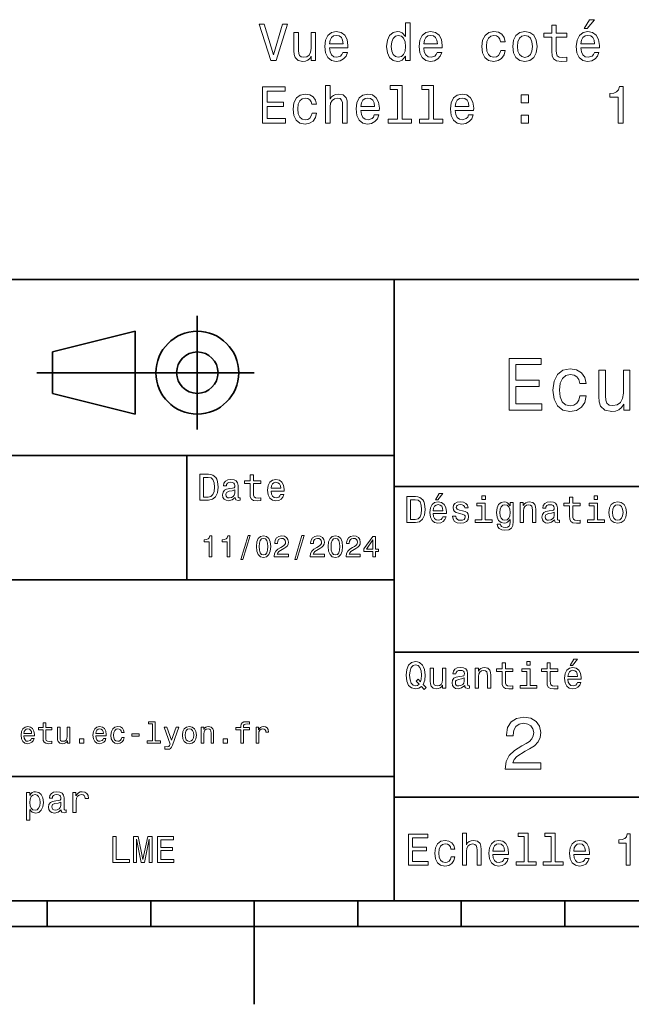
# Model space of a CAD drawing. Extents: x 0 to 297, y 0 to 210.
# Tile 5 of 8: x 126 to 185, y 0 to 95. Entities that reach past the tile are written whole.
import ezdxf

# ---------------------------------------------------------------- set-up
doc = ezdxf.new("R2010")
doc.units = 0

msp = doc.modelspace()

# ---------------------------------------------------------------- linework, layer by layer
at = {"color": 7, "lineweight": 35}
for p, q in [((97, 70), (287, 70)), ((162, 10), (162, 70)), ((127.5, 61), (148.5, 61)), ((97, 53), (162, 53)), ((162, 50), (287, 50)), ((97, 41), (162, 41)), ((162, 34), (287, 34)), ((97, 22), (162, 22)), ((162, 20), (287, 20)), ((10, 10), (287, 10)), ((97, 10), (287, 10)), ((98.5, 7.5), (198.5, 7.5))]:
    msp.add_line(p, q, dxfattribs=at)
at = {"color": 7, "lineweight": 35, "ltscale": 0.275}
msp.add_line((143, 55.5), (143, 66.5), dxfattribs=at)
at = {"color": 7, "lineweight": 35, "ltscale": 0.206155}
for p, q in [((129, 63), (137, 65)), ((137, 57), (129, 59))]:
    msp.add_line(p, q, dxfattribs=at)
at = {"color": 7, "lineweight": 35, "ltscale": 0.2}
msp.add_line((137, 65), (137, 57), dxfattribs=at)
at = {"color": 7, "lineweight": 35, "ltscale": 0.1}
msp.add_line((129, 59), (129, 63), dxfattribs=at)
at = {"color": 7, "lineweight": 35, "ltscale": 0.3}
msp.add_line((142, 41), (142, 53), dxfattribs=at)
at = {"color": 7, "lineweight": 35, "ltscale": 0.0625}
for p, q in [((128.5, 10), (128.5, 7.5)), ((138.5, 10), (138.5, 7.5)), ((158.5, 10), (158.5, 7.5)), ((168.5, 10), (168.5, 7.5)), ((178.5, 10), (178.5, 7.5))]:
    msp.add_line(p, q, dxfattribs=at)
at = {"color": 7, "lineweight": 35, "ltscale": 0.25}
msp.add_line((148.5, 10), (148.5, 0), dxfattribs=at)
at = {"color": 7, "lineweight": 13}
for points in [[(180.364609, 94.233719), (180.662155, 94.233719), (181.363159, 95.091064), (180.868927, 95.091064)], [(151.229889, 94.662392), (150.352356, 91.681847), (149.449631, 94.662392), (148.97052, 94.662392), (150.100204, 91.157349), (150.604523, 91.157349), (151.708984, 94.662392)], [(163.116776, 91.575935), (163.116776, 91.157349), (163.560577, 91.157349), (163.560577, 94.778389), (163.121811, 94.778389), (163.121811, 93.452019), (162.78392, 93.835304), (162.577148, 93.926079), (162.340118, 93.96138), (161.911438, 93.860519), (161.578583, 93.578094), (161.361725, 93.124207), (161.286087, 92.513977), (161.361725, 91.903748), (161.578583, 91.444809), (161.911438, 91.157349), (162.340118, 91.061531), (162.577148, 91.096832), (162.788956, 91.187607)], [(177.227722, 93.396545), (177.227722, 92.039917), (177.25798, 91.601151), (177.3992, 91.298561), (177.68161, 91.122047), (178.160721, 91.061531), (178.685211, 91.086746), (178.685211, 91.470032), (178.301926, 91.439766), (177.953949, 91.480118), (177.767349, 91.606194), (177.686661, 91.818008), (177.671524, 92.115562), (177.671524, 93.396545), (178.685211, 93.396545), (178.685211, 93.77478), (177.671524, 93.77478), (177.671524, 94.566574), (177.227722, 94.566574), (177.227722, 93.77478), (176.461151, 93.77478), (176.461151, 93.396545)], [(154.432327, 93.865562), (153.988525, 93.865562), (153.988525, 92.302162), (153.938095, 91.939049), (153.79184, 91.676804), (153.564896, 91.515419), (153.267349, 91.464989), (153.030319, 91.505333), (152.879013, 91.626366), (152.793289, 91.833138), (152.773117, 92.125648), (152.773117, 93.865562), (152.329315, 93.865562), (152.329315, 92.085304), (152.344437, 91.727234), (152.440262, 91.42968), (152.732773, 91.157349), (153.201782, 91.061531), (153.453949, 91.096832), (153.670807, 91.187607), (153.857407, 91.343948), (154.008698, 91.570892), (154.008698, 91.157349), (154.432327, 91.157349)], [(155.768784, 92.382851), (157.544006, 92.382851), (157.549042, 92.589622), (157.468353, 93.169594), (157.24646, 93.603317), (156.893433, 93.865562), (156.424408, 93.96138), (155.965469, 93.860519), (155.612442, 93.578094), (155.385498, 93.119164), (155.30481, 92.513977), (155.380463, 91.893661), (155.607407, 91.439766), (155.955383, 91.157349), (156.409271, 91.061531), (156.802643, 91.12709), (157.125412, 91.298561), (157.362442, 91.570892), (157.498611, 91.934006), (157.05986, 91.934006), (156.96907, 91.732277), (156.837952, 91.580978), (156.464752, 91.459946), (156.177292, 91.515419), (155.960434, 91.691933), (155.819214, 91.979393), (155.768784, 92.367722)], [(155.768784, 92.75605), (155.824265, 93.104034), (155.960434, 93.361237), (156.167206, 93.517578), (156.439545, 93.573051), (156.706833, 93.517578), (156.913605, 93.361237), (157.039688, 93.104034), (157.085068, 92.75605)], [(162.415756, 93.562965), (162.708267, 93.492363), (162.930176, 93.295677), (163.061295, 92.967865), (163.111725, 92.513977), (163.061295, 92.055046), (162.930176, 91.727234), (162.708267, 91.525505), (162.415756, 91.459946), (162.138382, 91.525505), (161.926575, 91.727234), (161.785355, 92.060089), (161.739975, 92.513977), (161.785355, 92.962822), (161.926575, 93.290634), (162.138382, 93.492363)], [(164.876862, 92.382851), (166.652069, 92.382851), (166.65712, 92.589622), (166.576431, 93.169594), (166.354523, 93.603317), (166.001495, 93.865562), (165.532471, 93.96138), (165.073547, 93.860519), (164.72052, 93.578094), (164.493576, 93.119164), (164.412888, 92.513977), (164.488525, 91.893661), (164.715469, 91.439766), (165.063461, 91.157349), (165.517349, 91.061531), (165.910721, 91.12709), (166.23349, 91.298561), (166.47052, 91.570892), (166.606689, 91.934006), (166.167923, 91.934006), (166.077148, 91.732277), (165.946014, 91.580978), (165.57283, 91.459946), (165.285355, 91.515419), (165.068497, 91.691933), (164.927292, 91.979393), (164.876862, 92.367722)], [(164.876862, 92.75605), (164.932327, 93.104034), (165.068497, 93.361237), (165.275269, 93.517578), (165.547607, 93.573051), (165.814896, 93.517578), (166.021667, 93.361237), (166.147751, 93.104034), (166.193146, 92.75605)], [(172.285355, 92.967865), (172.724121, 92.967865), (172.633347, 93.371323), (172.416489, 93.689049), (172.078583, 93.885735), (171.639832, 93.96138), (171.15567, 93.860519), (170.787521, 93.578094), (170.555542, 93.119164), (170.474838, 92.503891), (170.550491, 91.893661), (170.777435, 91.439766), (171.135498, 91.157349), (171.624695, 91.061531), (172.058411, 91.137177), (172.396317, 91.348991), (172.628296, 91.681847), (172.729156, 92.125648), (172.305542, 92.125648), (172.229889, 91.843231), (172.088669, 91.631409), (171.886948, 91.50029), (171.639832, 91.459946), (171.332184, 91.525505), (171.110291, 91.727234), (170.974121, 92.055046), (170.928726, 92.51902), (170.974121, 92.972908), (171.115326, 93.30072), (171.342285, 93.502449), (171.639832, 93.573051), (171.902069, 93.527664), (172.098755, 93.411674), (172.229889, 93.220032)], [(173.465469, 92.508934), (173.546173, 91.893661), (173.778152, 91.439766), (174.146317, 91.157349), (174.640549, 91.061531), (175.129745, 91.157349), (175.497894, 91.434723), (175.729889, 91.888618), (175.815613, 92.508934), (175.729889, 93.124207), (175.497894, 93.583138), (175.129745, 93.860519), (174.640549, 93.96138), (174.146317, 93.860519), (173.778152, 93.578094), (173.546173, 93.124207)], [(173.919373, 92.513977), (173.964752, 92.967865), (174.105957, 93.295677), (174.332916, 93.497406), (174.640549, 93.568008), (174.943146, 93.497406), (175.17009, 93.30072), (175.311295, 92.967865), (175.361725, 92.513977), (175.311295, 92.055046), (175.17009, 91.722191), (174.943146, 91.520462), (174.640549, 91.454903), (174.332916, 91.520462), (174.105957, 91.722191), (173.964752, 92.055046)], [(180.056976, 92.382851), (181.832184, 92.382851), (181.837234, 92.589622), (181.756531, 93.169594), (181.534637, 93.603317), (181.18161, 93.865562), (180.712585, 93.96138), (180.253662, 93.860519), (179.900635, 93.578094), (179.673691, 93.119164), (179.592987, 92.513977), (179.66864, 91.893661), (179.895584, 91.439766), (180.243576, 91.157349), (180.697464, 91.061531), (181.090836, 91.12709), (181.413605, 91.298561), (181.650635, 91.570892), (181.786804, 91.934006), (181.348038, 91.934006), (181.257263, 91.732277), (181.126129, 91.580978), (180.75293, 91.459946), (180.465469, 91.515419), (180.248611, 91.691933), (180.107407, 91.979393), (180.056976, 92.367722)], [(180.056976, 92.75605), (180.112442, 93.104034), (180.248611, 93.361237), (180.455383, 93.517578), (180.727722, 93.573051), (180.99501, 93.517578), (181.201782, 93.361237), (181.327866, 93.104034), (181.37326, 92.75605)], [(149.293289, 85.110519), (151.512299, 85.110519), (151.512299, 85.534149), (149.757263, 85.534149), (149.757263, 86.719307), (151.320663, 86.719307), (151.320663, 87.137894), (149.757263, 87.137894), (149.757263, 88.18689), (151.471954, 88.18689), (151.471954, 88.610519), (149.293289, 88.610519)], [(155.380463, 85.110519), (155.824265, 85.110519), (155.824265, 86.67392), (155.869659, 87.03199), (156.0159, 87.294235), (156.242859, 87.45562), (156.545441, 87.516136), (156.787521, 87.465706), (156.938812, 87.329536), (157.014465, 87.102592), (157.039688, 86.800003), (157.039688, 85.110519), (157.48349, 85.110519), (157.48349, 86.890778), (157.463318, 87.248848), (157.372528, 87.546402), (157.074982, 87.818733), (156.611008, 87.914551), (156.358841, 87.87925), (156.141983, 87.783432), (155.960434, 87.632133), (155.824265, 87.425362), (155.824265, 88.73156), (155.380463, 88.73156)], [(162.335068, 88.35836), (162.335068, 85.483719), (161.422241, 85.483719), (161.422241, 85.110519), (163.686661, 85.110519), (163.686661, 85.483719), (162.77887, 85.483719), (162.77887, 88.73156), (161.639099, 88.73156), (161.639099, 88.35836)], [(165.371094, 88.35836), (165.371094, 85.483719), (164.458267, 85.483719), (164.458267, 85.110519), (166.722687, 85.110519), (166.722687, 85.483719), (165.814896, 85.483719), (165.814896, 88.73156), (164.675125, 88.73156), (164.675125, 88.35836)], [(183.657837, 85.110519), (184.11676, 85.110519), (184.11676, 88.635735), (183.773834, 88.635735), (183.683044, 88.328102), (183.501495, 88.121323), (183.224121, 88.00029), (182.840836, 87.959946), (182.840836, 87.601875), (183.657837, 87.601875)], [(154.069214, 86.921036), (154.50798, 86.921036), (154.417206, 87.324493), (154.200348, 87.64222), (153.862442, 87.838905), (153.423691, 87.914551), (152.939545, 87.81369), (152.571381, 87.531265), (152.339401, 87.072334), (152.258698, 86.457062), (152.334351, 85.846832), (152.561295, 85.392937), (152.919373, 85.110519), (153.408554, 85.014702), (153.84227, 85.090347), (154.180176, 85.302162), (154.412155, 85.635017), (154.513031, 86.078819), (154.089401, 86.078819), (154.013748, 85.796402), (153.872528, 85.584579), (153.670807, 85.453461), (153.423691, 85.413116), (153.116058, 85.478676), (152.89415, 85.680405), (152.75798, 86.008217), (152.712585, 86.472191), (152.75798, 86.926079), (152.899185, 87.253891), (153.126144, 87.45562), (153.423691, 87.526222), (153.685928, 87.480835), (153.882629, 87.364845), (154.013748, 87.173203)], [(158.80481, 86.336021), (160.580032, 86.336021), (160.585068, 86.542793), (160.504379, 87.122765), (160.282471, 87.556488), (159.929459, 87.818733), (159.460434, 87.914551), (159.001495, 87.81369), (158.648468, 87.531265), (158.421524, 87.072334), (158.340836, 86.467148), (158.416489, 85.846832), (158.643433, 85.392937), (158.991409, 85.110519), (159.445297, 85.014702), (159.838669, 85.080261), (160.161438, 85.251732), (160.398468, 85.524063), (160.534637, 85.887177), (160.095886, 85.887177), (160.005096, 85.685448), (159.873978, 85.534149), (159.500778, 85.413116), (159.213318, 85.46859), (158.99646, 85.645103), (158.85524, 85.932564), (158.80481, 86.320892)], [(158.80481, 86.709221), (158.860291, 87.057205), (158.99646, 87.314407), (159.203232, 87.470749), (159.475555, 87.526222), (159.742859, 87.470749), (159.949631, 87.314407), (160.075699, 87.057205), (160.121094, 86.709221)], [(167.912888, 86.336021), (169.688095, 86.336021), (169.693146, 86.542793), (169.612457, 87.122765), (169.390549, 87.556488), (169.037521, 87.818733), (168.568497, 87.914551), (168.109573, 87.81369), (167.756546, 87.531265), (167.529602, 87.072334), (167.448898, 86.467148), (167.524551, 85.846832), (167.751495, 85.392937), (168.099487, 85.110519), (168.553375, 85.014702), (168.946747, 85.080261), (169.269516, 85.251732), (169.506546, 85.524063), (169.6427, 85.887177), (169.203949, 85.887177), (169.113174, 85.685448), (168.98204, 85.534149), (168.608841, 85.413116), (168.321381, 85.46859), (168.104523, 85.645103), (167.963318, 85.932564), (167.912888, 86.320892)], [(167.912888, 86.709221), (167.968353, 87.057205), (168.104523, 87.314407), (168.311295, 87.470749), (168.583633, 87.526222), (168.850922, 87.470749), (169.057693, 87.314407), (169.183777, 87.057205), (169.229156, 86.709221)], [(174.292572, 87.067291), (174.988525, 87.067291), (174.988525, 87.818733), (174.292572, 87.818733)], [(174.292572, 85.110519), (174.988525, 85.110519), (174.988525, 85.861961), (174.292572, 85.861961)], [(173.109512, 57.381123), (176.279541, 57.381123), (176.279541, 57.986309), (173.772339, 57.986309), (173.772339, 59.679394), (176.005768, 59.679394), (176.005768, 60.277374), (173.772339, 60.277374), (173.772339, 61.775936), (176.221893, 61.775936), (176.221893, 62.381123), (173.109512, 62.381123)], [(179.932281, 59.967579), (180.559082, 59.967579), (180.429398, 60.543945), (180.119598, 60.997837), (179.636887, 61.278816), (179.010086, 61.386887), (178.318436, 61.242794), (177.792511, 60.839336), (177.46109, 60.183716), (177.345825, 59.304752), (177.453888, 58.432995), (177.778091, 57.78458), (178.289627, 57.381123), (178.988464, 57.244236), (179.608063, 57.352303), (180.090775, 57.6549), (180.42218, 58.130402), (180.566284, 58.764408), (179.96109, 58.764408), (179.853027, 58.36095), (179.651291, 58.058357), (179.363113, 57.871037), (179.010086, 57.8134), (178.570602, 57.907059), (178.253601, 58.195244), (178.059082, 58.663544), (177.994232, 59.326366), (178.059082, 59.974781), (178.260803, 60.443081), (178.585007, 60.731266), (179.010086, 60.83213), (179.38472, 60.767288), (179.66571, 60.601585), (179.853027, 60.327808)], [(184.788177, 61.25), (184.154175, 61.25), (184.154175, 59.016571), (184.082123, 58.497837), (183.873199, 58.123196), (183.548996, 57.892651), (183.123917, 57.820602), (182.785294, 57.878242), (182.569168, 58.051151), (182.446686, 58.346542), (182.417862, 58.764408), (182.417862, 61.25), (181.783859, 61.25), (181.783859, 58.706772), (181.805481, 58.195244), (181.942368, 57.770172), (182.360229, 57.381123), (183.030258, 57.244236), (183.390488, 57.294666), (183.700287, 57.424351), (183.966858, 57.647694), (184.182999, 57.971901), (184.182999, 57.381123), (184.788177, 57.381123)], [(144.080688, 51.190563), (143.248566, 51.190563), (143.248566, 48.690563), (144.080688, 48.690563), (144.473343, 48.769814), (144.765137, 49.011169), (144.945251, 49.40382), (145.010086, 49.940563), (144.952454, 50.488113), (144.880402, 50.70425), (144.779541, 50.877163), (144.487747, 51.111313), (144.296829, 51.168949)], [(144.055481, 50.891571), (144.329254, 50.837536), (144.516571, 50.671829), (144.628235, 50.376442), (144.664261, 49.940563), (144.624634, 49.519093), (144.51297, 49.223705), (144.322052, 49.047192), (144.055481, 48.989555), (143.583572, 48.989555), (143.583572, 50.891571)], [(146.656342, 48.942726), (146.656342, 48.931919), (146.674347, 48.809441), (146.728394, 48.722984), (146.955338, 48.654541), (147.131851, 48.683357), (147.131851, 48.928314), (147.056198, 48.917507), (146.955338, 48.96434), (146.937317, 49.108429), (146.937317, 50.109871), (146.894089, 50.365635), (146.768005, 50.54575), (146.548264, 50.65382), (146.23848, 50.693443), (145.935883, 50.650219), (145.71254, 50.52774), (145.572052, 50.336815), (145.525223, 50.084656), (145.525223, 50.063042), (145.809799, 50.063042), (145.835022, 50.21434), (145.914261, 50.322407), (146.043945, 50.387249), (146.227661, 50.412464), (146.404175, 50.394455), (146.530258, 50.34042), (146.605911, 50.246758), (146.631119, 50.117077), (146.616714, 49.965778), (146.559082, 49.890129), (146.414978, 49.854107), (146.144806, 49.825291), (145.835022, 49.760448), (145.61528, 49.645176), (145.485596, 49.465057), (145.445969, 49.19849), (145.481995, 48.960735), (145.593658, 48.784222), (145.773773, 48.67255), (146.022339, 48.632927), (146.357346, 48.708576)], [(148.100861, 50.289986), (148.100861, 49.320965), (148.122482, 49.007565), (148.223343, 48.791428), (148.425079, 48.665348), (148.767288, 48.62212), (149.141937, 48.640129), (149.141937, 48.913906), (148.868149, 48.892292), (148.619598, 48.921112), (148.486313, 49.011169), (148.42868, 49.162464), (148.417862, 49.375), (148.417862, 50.289986), (149.141937, 50.289986), (149.141937, 50.560158), (148.417862, 50.560158), (148.417862, 51.125721), (148.100861, 51.125721), (148.100861, 50.560158), (147.553314, 50.560158), (147.553314, 50.289986)], [(150.121765, 49.565922), (151.389771, 49.565922), (151.393372, 49.713619), (151.335739, 50.127884), (151.177231, 50.437683), (150.925079, 50.625), (150.590057, 50.693443), (150.262253, 50.621399), (150.010086, 50.41967), (149.847977, 50.091862), (149.790344, 49.659584), (149.844376, 49.216499), (150.006485, 48.892292), (150.255051, 48.690563), (150.579254, 48.62212), (150.860229, 48.668949), (151.090775, 48.791428), (151.260086, 48.98595), (151.357346, 49.245319), (151.043945, 49.245319), (150.979111, 49.101227), (150.885452, 48.993156), (150.618881, 48.9067), (150.413544, 48.946327), (150.258652, 49.072407), (150.157776, 49.27774), (150.121765, 49.555115)], [(150.121765, 49.832493), (150.161377, 50.081055), (150.258652, 50.264771), (150.406342, 50.376442), (150.600861, 50.416069), (150.791794, 50.376442), (150.939484, 50.264771), (151.029541, 50.081055), (151.061966, 49.832493)], [(146.620316, 49.367798), (146.577087, 49.180477), (146.461823, 49.036385), (146.28891, 48.942726), (146.07637, 48.910305), (145.939484, 48.928314), (145.842224, 48.98595), (145.780975, 49.086815), (145.76297, 49.227306), (145.777374, 49.353386), (145.835022, 49.443443), (146.065567, 49.544312), (146.357346, 49.587536), (146.620316, 49.673992)], [(164.080688, 49.030979), (163.248566, 49.030979), (163.248566, 46.530979), (164.080688, 46.530979), (164.473343, 46.610229), (164.765137, 46.851585), (164.945251, 47.244236), (165.010086, 47.780979), (164.952454, 48.328529), (164.880402, 48.544666), (164.779541, 48.717579), (164.487747, 48.951729), (164.296829, 49.009365)], [(164.055481, 48.731987), (164.329254, 48.677952), (164.516571, 48.512245), (164.628235, 48.216858), (164.664261, 47.780979), (164.624634, 47.359509), (164.51297, 47.064121), (164.322052, 46.887608), (164.055481, 46.829971), (163.583572, 46.829971), (163.583572, 48.731987)], [(165.784576, 47.406338), (167.052597, 47.406338), (167.056198, 47.554035), (166.998566, 47.9683), (166.840057, 48.278099), (166.587891, 48.465416), (166.252884, 48.533859), (165.925079, 48.461815), (165.672913, 48.260086), (165.510803, 47.932278), (165.453171, 47.5), (165.507202, 47.056915), (165.669312, 46.732708), (165.917862, 46.530979), (166.242081, 46.462536), (166.523056, 46.509365), (166.753601, 46.631844), (166.922913, 46.826366), (167.020172, 47.085735), (166.706772, 47.085735), (166.641937, 46.941643), (166.548264, 46.833572), (166.281708, 46.747116), (166.07637, 46.786743), (165.921463, 46.912823), (165.820602, 47.118156), (165.784576, 47.395531)], [(166.004318, 48.728386), (166.216858, 48.728386), (166.717575, 49.340778), (166.364548, 49.340778)], [(168.623199, 47.658501), (168.317001, 47.730545), (168.090057, 47.8134), (168.014404, 47.982708), (168.036026, 48.101585), (168.111664, 48.188038), (168.234146, 48.242073), (168.41066, 48.263687), (168.579971, 48.242073), (168.713257, 48.177231), (168.799713, 48.079971), (168.835739, 47.950287), (169.145538, 47.950287), (169.145538, 47.957493), (169.091492, 48.191643), (168.943802, 48.375359), (168.713257, 48.490635), (168.41066, 48.533859), (168.104462, 48.490635), (167.881119, 48.371758), (167.740631, 48.195244), (167.697403, 47.971901), (167.729828, 47.755764), (167.830688, 47.604465), (167.996399, 47.496399), (168.237747, 47.42075), (168.590775, 47.334293), (168.806915, 47.244236), (168.864548, 47.172188), (168.886169, 47.064121), (168.853745, 46.930836), (168.767288, 46.829971), (168.626801, 46.765129), (168.439484, 46.743515), (168.241348, 46.765129), (168.09726, 46.840778), (168, 46.963257), (167.960373, 47.132565), (167.654175, 47.132565), (167.704605, 46.844379), (167.85231, 46.635445), (168.086456, 46.509365), (168.41066, 46.462536), (168.749283, 46.509365), (168.997833, 46.635445), (169.149139, 46.837173), (169.203171, 47.100143), (169.163544, 47.327087), (169.05188, 47.481987), (168.868149, 47.582851)], [(170.824203, 49.117435), (170.489197, 49.117435), (170.489197, 48.757202), (170.824203, 48.757202)], [(173.518738, 46.617435), (173.518738, 48.465416), (173.216141, 48.465416), (173.216141, 48.152016), (172.967575, 48.4366), (172.816284, 48.508644), (172.646973, 48.533859), (172.340775, 48.461815), (172.103027, 48.260086), (171.94812, 47.935879), (171.894089, 47.5), (171.94812, 47.060516), (172.103027, 46.736309), (172.340775, 46.530979), (172.646973, 46.462536), (172.819885, 46.487751), (172.963974, 46.552593), (173.216141, 46.826366), (173.216141, 46.552593), (173.187317, 46.336456), (173.108063, 46.181557), (172.956772, 46.091499), (172.729828, 46.059078), (172.531708, 46.080692), (172.391205, 46.134727), (172.30835, 46.228386), (172.283142, 46.354465), (171.976944, 46.354465), (171.976944, 46.340057), (172.023773, 46.109509), (172.167862, 45.9366), (172.398407, 45.824928), (172.711823, 45.785301), (173.086456, 45.839336), (173.335022, 45.990635), (173.47551, 46.253601)], [(174.181549, 46.530979), (174.498566, 46.530979), (174.498566, 47.647694), (174.530975, 47.903458), (174.635452, 48.090778), (174.797546, 48.206051), (175.013687, 48.249279), (175.1866, 48.213257), (175.294662, 48.115993), (175.348709, 47.953888), (175.366714, 47.737751), (175.366714, 46.530979), (175.683716, 46.530979), (175.683716, 47.802593), (175.669312, 48.058357), (175.604462, 48.270893), (175.391937, 48.465416), (175.060516, 48.533859), (174.876801, 48.508644), (174.721909, 48.440201), (174.588623, 48.324928), (174.484146, 48.170029), (174.484146, 48.465416), (174.181549, 48.465416)], [(177.499283, 46.783142), (177.499283, 46.772335), (177.517288, 46.649857), (177.57132, 46.5634), (177.798264, 46.494957), (177.974777, 46.523773), (177.974777, 46.76873), (177.899139, 46.757923), (177.798264, 46.804756), (177.780258, 46.948845), (177.780258, 47.950287), (177.73703, 48.206051), (177.610947, 48.386166), (177.391205, 48.494236), (177.081406, 48.533859), (176.778824, 48.490635), (176.555481, 48.368156), (176.414978, 48.177231), (176.368149, 47.925072), (176.368149, 47.903458), (176.65274, 47.903458), (176.677948, 48.054756), (176.757202, 48.162823), (176.886887, 48.227665), (177.070602, 48.25288), (177.247116, 48.234871), (177.373199, 48.180836), (177.448853, 48.087173), (177.47406, 47.957493), (177.459656, 47.806194), (177.402023, 47.730545), (177.257919, 47.694523), (176.987747, 47.665707), (176.677948, 47.600864), (176.458206, 47.485592), (176.328537, 47.305473), (176.28891, 47.038906), (176.324921, 46.801151), (176.4366, 46.624638), (176.616714, 46.512966), (176.86528, 46.473343), (177.200287, 46.548992)], [(178.943802, 48.130402), (178.943802, 47.161381), (178.965424, 46.84798), (179.066284, 46.631844), (179.268005, 46.505764), (179.610229, 46.462536), (179.984863, 46.480545), (179.984863, 46.754322), (179.71109, 46.732708), (179.46254, 46.761528), (179.329254, 46.851585), (179.271606, 47.00288), (179.260803, 47.215416), (179.260803, 48.130402), (179.984863, 48.130402), (179.984863, 48.400574), (179.260803, 48.400574), (179.260803, 48.966137), (178.943802, 48.966137), (178.943802, 48.400574), (178.396255, 48.400574), (178.396255, 48.130402)], [(181.667145, 49.117435), (181.332138, 49.117435), (181.332138, 48.757202), (181.667145, 48.757202)], [(182.762253, 47.496399), (182.819885, 47.056915), (182.985596, 46.732708), (183.248566, 46.530979), (183.601593, 46.462536), (183.951004, 46.530979), (184.213974, 46.729107), (184.379684, 47.053314), (184.440918, 47.496399), (184.379684, 47.935879), (184.213974, 48.263687), (183.951004, 48.461815), (183.601593, 48.533859), (183.248566, 48.461815), (182.985596, 48.260086), (182.819885, 47.935879)], [(165.784576, 47.672909), (165.824203, 47.921471), (165.921463, 48.105186), (166.069168, 48.216858), (166.263687, 48.256485), (166.454605, 48.216858), (166.60231, 48.105186), (166.692368, 47.921471), (166.724777, 47.672909)], [(170.8134, 46.79755), (170.8134, 48.400574), (169.999283, 48.400574), (169.999283, 48.130402), (170.496399, 48.130402), (170.496399, 46.79755), (169.847977, 46.79755), (169.847977, 46.530979), (171.469025, 46.530979), (171.469025, 46.79755)], [(172.221909, 47.5), (172.254318, 47.820606), (172.351593, 48.058357), (172.502884, 48.198845), (172.704605, 48.249279), (172.917145, 48.198845), (173.075653, 48.058357), (173.172913, 47.820606), (173.208939, 47.5), (173.172913, 47.172188), (173.075653, 46.938038), (172.917145, 46.793949), (172.704605, 46.747116), (172.502884, 46.793949), (172.351593, 46.938038), (172.254318, 47.175793)], [(181.656342, 46.79755), (181.656342, 48.400574), (180.842224, 48.400574), (180.842224, 48.130402), (181.33934, 48.130402), (181.33934, 46.79755), (180.690918, 46.79755), (180.690918, 46.530979), (182.311966, 46.530979), (182.311966, 46.79755)], [(183.086456, 47.5), (183.118881, 47.824207), (183.219742, 48.058357), (183.381851, 48.20245), (183.601593, 48.25288), (183.817719, 48.20245), (183.979828, 48.061958), (184.080688, 47.824207), (184.116714, 47.5), (184.080688, 47.172188), (183.979828, 46.934437), (183.817719, 46.790344), (183.601593, 46.743515), (183.381851, 46.790344), (183.219742, 46.934437), (183.118881, 47.172188)], [(177.463257, 47.208214), (177.420029, 47.020893), (177.304749, 46.876801), (177.131851, 46.783142), (176.919312, 46.750721), (176.782425, 46.76873), (176.68515, 46.826366), (176.623917, 46.927231), (176.605911, 47.067722), (176.620316, 47.193802), (176.677948, 47.283859), (176.908508, 47.384727), (177.200287, 47.427952), (177.463257, 47.514408)], [(144.14122, 43.224785), (144.403458, 43.224785), (144.403458, 45.239193), (144.207504, 45.239193), (144.155624, 45.0634), (144.05188, 44.945248), (143.893372, 44.876083), (143.674362, 44.853027), (143.674362, 44.648415), (144.14122, 44.648415)], [(145.876083, 43.224785), (146.138336, 43.224785), (146.138336, 45.239193), (145.942368, 45.239193), (145.890488, 45.0634), (145.786743, 44.945248), (145.62825, 44.876083), (145.409225, 44.853027), (145.409225, 44.648415), (145.876083, 44.648415)], [(147.213257, 42.956772), (147.412109, 42.956772), (148.109512, 45.279541), (147.907791, 45.279541)], [(148.703171, 44.201729), (148.746399, 43.749279), (148.881851, 43.426514), (149.097992, 43.230549), (149.397705, 43.167149), (149.694534, 43.230549), (149.910675, 43.426514), (150.043228, 43.749279), (150.08934, 44.201729), (150.043228, 44.651299), (149.98848, 44.829971), (149.910675, 44.976948), (149.694534, 45.172913), (149.397705, 45.239193), (149.097992, 45.172913), (148.881851, 44.974064), (148.746399, 44.651299)], [(148.979828, 44.201729), (149.002884, 44.550434), (149.074936, 44.801155), (149.20462, 44.948128), (149.397705, 45), (149.587906, 44.948128), (149.71759, 44.801155), (149.789627, 44.550434), (149.812683, 44.201729), (149.789627, 43.850143), (149.71759, 43.599426), (149.587906, 43.45245), (149.397705, 43.403458), (149.20462, 43.45245), (149.074936, 43.599426), (149.002884, 43.850143)], [(150.429398, 43.224785), (151.804047, 43.224785), (151.804047, 43.472622), (150.71759, 43.472622), (150.778107, 43.60807), (150.881851, 43.720463), (151.201736, 43.925072), (151.371765, 44.011528), (151.561966, 44.135448), (151.697418, 44.279541), (151.775223, 44.44957), (151.804047, 44.642651), (151.755051, 44.884727), (151.619598, 45.074928), (151.412109, 45.195965), (151.144104, 45.239193), (150.867447, 45.190201), (150.657059, 45.054756), (150.521622, 44.838619), (150.47551, 44.553314), (150.47551, 44.51297), (150.737762, 44.51297), (150.737762, 44.536022), (150.763687, 44.731991), (150.841507, 44.876083), (150.965424, 44.9683), (151.129684, 45), (151.296829, 44.971184), (151.420746, 44.899136), (151.50145, 44.786743), (151.530258, 44.645535), (151.510086, 44.51297), (151.455338, 44.400578), (151.363113, 44.302593), (151.236313, 44.216141), (151.066284, 44.12392), (150.783859, 43.945248), (150.585022, 43.755043), (150.466858, 43.524498), (150.429398, 43.233429)], [(152.417877, 42.956772), (152.616714, 42.956772), (153.314133, 45.279541), (153.112396, 45.279541)], [(153.899139, 43.224785), (155.273773, 43.224785), (155.273773, 43.472622), (154.187317, 43.472622), (154.247849, 43.60807), (154.351593, 43.720463), (154.671478, 43.925072), (154.841507, 44.011528), (155.031708, 44.135448), (155.167145, 44.279541), (155.244965, 44.44957), (155.273773, 44.642651), (155.224792, 44.884727), (155.08934, 45.074928), (154.881851, 45.195965), (154.613831, 45.239193), (154.337173, 45.190201), (154.126801, 45.054756), (153.991364, 44.838619), (153.945251, 44.553314), (153.945251, 44.51297), (154.207504, 44.51297), (154.207504, 44.536022), (154.233429, 44.731991), (154.311249, 44.876083), (154.435165, 44.9683), (154.599426, 45), (154.766571, 44.971184), (154.890488, 44.899136), (154.971191, 44.786743), (155, 44.645535), (154.979828, 44.51297), (154.925079, 44.400578), (154.832855, 44.302593), (154.706055, 44.216141), (154.536026, 44.12392), (154.253601, 43.945248), (154.054764, 43.755043), (153.9366, 43.524498), (153.899139, 43.233429)], [(155.642654, 44.201729), (155.685883, 43.749279), (155.821335, 43.426514), (156.037476, 43.230549), (156.337173, 43.167149), (156.634003, 43.230549), (156.850143, 43.426514), (156.982712, 43.749279), (157.028824, 44.201729), (156.982712, 44.651299), (156.927963, 44.829971), (156.850143, 44.976948), (156.634003, 45.172913), (156.337173, 45.239193), (156.037476, 45.172913), (155.821335, 44.974064), (155.685883, 44.651299)], [(155.919312, 44.201729), (155.942368, 44.550434), (156.01442, 44.801155), (156.144104, 44.948128), (156.337173, 45), (156.527374, 44.948128), (156.657059, 44.801155), (156.729111, 44.550434), (156.752167, 44.201729), (156.729111, 43.850143), (156.657059, 43.599426), (156.527374, 43.45245), (156.337173, 43.403458), (156.144104, 43.45245), (156.01442, 43.599426), (155.942368, 43.850143)], [(157.368881, 43.224785), (158.743515, 43.224785), (158.743515, 43.472622), (157.657059, 43.472622), (157.71759, 43.60807), (157.821335, 43.720463), (158.14122, 43.925072), (158.311249, 44.011528), (158.50145, 44.135448), (158.636887, 44.279541), (158.714706, 44.44957), (158.743515, 44.642651), (158.694534, 44.884727), (158.559082, 45.074928), (158.351593, 45.195965), (158.083572, 45.239193), (157.806915, 45.190201), (157.596542, 45.054756), (157.461105, 44.838619), (157.414993, 44.553314), (157.414993, 44.51297), (157.677231, 44.51297), (157.677231, 44.536022), (157.703171, 44.731991), (157.780991, 44.876083), (157.904907, 44.9683), (158.069168, 45), (158.236313, 44.971184), (158.360229, 44.899136), (158.440918, 44.786743), (158.469742, 44.645535), (158.44957, 44.51297), (158.394821, 44.400578), (158.302597, 44.302593), (158.175797, 44.216141), (158.005768, 44.12392), (157.723343, 43.945248), (157.524506, 43.755043), (157.406342, 43.524498), (157.368881, 43.233429)], [(159.965424, 43.224785), (160.224792, 43.224785), (160.224792, 43.720463), (160.510086, 43.720463), (160.510086, 43.951008), (160.224792, 43.951008), (160.224792, 45.181557), (159.96254, 45.181557), (159.086456, 43.974064), (159.086456, 43.720463), (159.965424, 43.720463)], [(159.328537, 43.951008), (159.965424, 44.847263), (159.965424, 43.951008)], [(179.015854, 32.728386), (179.228394, 32.728386), (179.729111, 33.340778), (179.376083, 33.340778)], [(164.642654, 30.685879), (164.916428, 30.401297), (165.107346, 30.592218), (164.811966, 30.894812), (164.963257, 31.305475), (165.010086, 31.780979), (164.941635, 32.339336), (164.862396, 32.56628), (164.757919, 32.753601), (164.46254, 33.009365), (164.282425, 33.074207), (164.08429, 33.099422), (163.702454, 33.009365), (163.41066, 32.757202), (163.223343, 32.342937), (163.158508, 31.780979), (163.223343, 31.219019), (163.407059, 30.804754), (163.698853, 30.54899), (164.08429, 30.462536), (164.39769, 30.520172)], [(164.41571, 30.916426), (164.260803, 30.801151), (164.08429, 30.765129), (163.850143, 30.829971), (163.666428, 31.024494), (163.543945, 31.341497), (163.504318, 31.780979), (163.543945, 32.216858), (163.662827, 32.537464), (163.846542, 32.731987), (164.08429, 32.80043), (164.318451, 32.731987), (164.502167, 32.533859), (164.621033, 32.213257), (164.664261, 31.780979), (164.631851, 31.40634), (164.5634, 31.150576), (164.329254, 31.395533), (164.13472, 31.211815)], [(166.998566, 32.465416), (166.681549, 32.465416), (166.681549, 31.348703), (166.645538, 31.089336), (166.541061, 30.902016), (166.378967, 30.786743), (166.166428, 30.750719), (165.997116, 30.779539), (165.889053, 30.865993), (165.827805, 31.013687), (165.8134, 31.222622), (165.8134, 32.465416), (165.496399, 32.465416), (165.496399, 31.193804), (165.507202, 30.93804), (165.575653, 30.725504), (165.784576, 30.530979), (166.119598, 30.462536), (166.299713, 30.487751), (166.454605, 30.552593), (166.587891, 30.664265), (166.695969, 30.826368), (166.695969, 30.530979), (166.998566, 30.530979)], [(168.824921, 30.78314), (168.824921, 30.772333), (168.842941, 30.649855), (168.896973, 30.5634), (169.123917, 30.494957), (169.30043, 30.523775), (169.30043, 30.768732), (169.224777, 30.757925), (169.123917, 30.804754), (169.105911, 30.948847), (169.105911, 31.950287), (169.062683, 32.206051), (168.9366, 32.386166), (168.716858, 32.494236), (168.407059, 32.533859), (168.104462, 32.490635), (167.881119, 32.368156), (167.740631, 32.177231), (167.693802, 31.925072), (167.693802, 31.903458), (167.978394, 31.903458), (168.003601, 32.054756), (168.082855, 32.162823), (168.21254, 32.227665), (168.396255, 32.25288), (168.572769, 32.234871), (168.698853, 32.180836), (168.77449, 32.087173), (168.799713, 31.957493), (168.785309, 31.806194), (168.727661, 31.730547), (168.583572, 31.694523), (168.3134, 31.665705), (168.003601, 31.600864), (167.783859, 31.48559), (167.654175, 31.305475), (167.614548, 31.038904), (167.650574, 30.801151), (167.762253, 30.62464), (167.942368, 30.512968), (168.190918, 30.473343), (168.52594, 30.54899)], [(169.844376, 30.530979), (170.161377, 30.530979), (170.161377, 31.647694), (170.193802, 31.903458), (170.298279, 32.090778), (170.460373, 32.206051), (170.676514, 32.249279), (170.849426, 32.213257), (170.957489, 32.115993), (171.011536, 31.95389), (171.029541, 31.737751), (171.029541, 30.530979), (171.346542, 30.530979), (171.346542, 31.802593), (171.332138, 32.058357), (171.267288, 32.270893), (171.054749, 32.465416), (170.723343, 32.533859), (170.539627, 32.508644), (170.38472, 32.440201), (170.251434, 32.324928), (170.146973, 32.170029), (170.146973, 32.465416), (169.844376, 32.465416)], [(172.438034, 32.130402), (172.438034, 31.161383), (172.459656, 30.847982), (172.560516, 30.631844), (172.762253, 30.505762), (173.104462, 30.462536), (173.479111, 30.480547), (173.479111, 30.754322), (173.205338, 30.732708), (172.956772, 30.761526), (172.823486, 30.851583), (172.765854, 31.002882), (172.755035, 31.215418), (172.755035, 32.130402), (173.479111, 32.130402), (173.479111, 32.400574), (172.755035, 32.400574), (172.755035, 32.966137), (172.438034, 32.966137), (172.438034, 32.400574), (171.890488, 32.400574), (171.890488, 32.130402)], [(175.150574, 30.79755), (175.150574, 32.400574), (174.336456, 32.400574), (174.336456, 32.130402), (174.833572, 32.130402), (174.833572, 30.79755), (174.185165, 30.79755), (174.185165, 30.530979), (175.806198, 30.530979), (175.806198, 30.79755)], [(175.161377, 33.117435), (174.82637, 33.117435), (174.82637, 32.757202), (175.161377, 32.757202)], [(176.775223, 32.130402), (176.775223, 31.161383), (176.796829, 30.847982), (176.89769, 30.631844), (177.099426, 30.505762), (177.44165, 30.462536), (177.816284, 30.480547), (177.816284, 30.754322), (177.542511, 30.732708), (177.293945, 30.761526), (177.16066, 30.851583), (177.103027, 31.002882), (177.092224, 31.215418), (177.092224, 32.130402), (177.816284, 32.130402), (177.816284, 32.400574), (177.092224, 32.400574), (177.092224, 32.966137), (176.775223, 32.966137), (176.775223, 32.400574), (176.227661, 32.400574), (176.227661, 32.130402)], [(178.796112, 31.40634), (180.064117, 31.40634), (180.067719, 31.554033), (180.010086, 31.9683), (179.851593, 32.278099), (179.599426, 32.465416), (179.264404, 32.533859), (178.9366, 32.461815), (178.684433, 32.260086), (178.522339, 31.932276), (178.464691, 31.5), (178.518738, 31.056915), (178.680832, 30.732708), (178.929398, 30.530979), (179.253601, 30.462536), (179.534576, 30.509365), (179.765137, 30.631844), (179.934433, 30.826368), (180.031708, 31.085733), (179.718292, 31.085733), (179.653458, 30.941643), (179.559799, 30.833572), (179.293228, 30.747118), (179.087891, 30.786743), (178.932999, 30.912823), (178.832138, 31.118155), (178.796112, 31.395533)], [(168.78891, 31.208212), (168.745682, 31.020893), (168.630402, 30.876801), (168.457489, 30.78314), (168.244965, 30.750719), (168.108063, 30.768732), (168.010803, 30.826368), (167.94957, 30.927233), (167.931549, 31.067722), (167.945969, 31.193804), (168.003601, 31.283861), (168.234146, 31.384726), (168.52594, 31.427954), (168.78891, 31.514408)], [(178.796112, 31.672911), (178.835739, 31.921469), (178.932999, 32.105186), (179.080688, 32.216858), (179.275208, 32.256485), (179.466141, 32.216858), (179.613831, 32.105186), (179.703888, 31.921469), (179.736313, 31.672911)], [(172.742065, 22.700289), (176.178665, 22.700289), (176.178665, 23.319885), (173.462524, 23.319885), (173.613831, 23.658503), (173.873199, 23.939482), (174.672897, 24.45101), (175.097977, 24.667147), (175.573486, 24.976946), (175.912094, 25.337177), (176.106628, 25.762249), (176.178665, 26.244957), (176.056183, 26.850143), (175.717575, 27.325649), (175.198837, 27.628242), (174.528809, 27.736313), (173.837173, 27.613834), (173.311234, 27.275217), (172.97261, 26.734871), (172.857346, 26.021614), (172.857346, 25.92075), (173.512955, 25.92075), (173.512955, 25.978386), (173.577805, 26.4683), (173.772324, 26.828531), (174.082123, 27.059078), (174.492783, 27.138329), (174.91066, 27.066282), (175.220459, 26.886168), (175.42218, 26.605188), (175.494232, 26.252163), (175.443802, 25.92075), (175.306915, 25.639771), (175.076355, 25.394814), (174.759354, 25.178675), (174.33429, 24.948128), (173.628235, 24.501442), (173.131119, 24.025938), (172.835724, 23.449568), (172.742065, 22.721903)], [(126.250725, 25.925074), (127.265129, 25.925074), (127.268013, 26.043228), (127.221909, 26.374641), (127.0951, 26.622478), (126.893372, 26.772335), (126.625366, 26.827091), (126.363113, 26.769453), (126.161385, 26.60807), (126.0317, 26.345821), (125.985596, 26), (126.028824, 25.645535), (126.158501, 25.386168), (126.357353, 25.224785), (126.616714, 25.170031), (126.841499, 25.207495), (127.02594, 25.305477), (127.161385, 25.461096), (127.239197, 25.668589), (126.988472, 25.668589), (126.9366, 25.553314), (126.861671, 25.46686), (126.648415, 25.397696), (126.484154, 25.429396), (126.360229, 25.53026), (126.279541, 25.694525), (126.250725, 25.916428)], [(128.103745, 26.504324), (128.103745, 25.729107), (128.121033, 25.478388), (128.201736, 25.305477), (128.363113, 25.204613), (128.636887, 25.170031), (128.9366, 25.184439), (128.9366, 25.40346), (128.717575, 25.386168), (128.518738, 25.409224), (128.412109, 25.48127), (128.365997, 25.602306), (128.357346, 25.772335), (128.357346, 26.504324), (128.9366, 26.504324), (128.9366, 26.720463), (128.357346, 26.720463), (128.357346, 27.172913), (128.103745, 27.172913), (128.103745, 26.720463), (127.66571, 26.720463), (127.66571, 26.504324)], [(130.69165, 26.772335), (130.438049, 26.772335), (130.438049, 25.878963), (130.409225, 25.671471), (130.325653, 25.521614), (130.195969, 25.429396), (130.02594, 25.400578), (129.890488, 25.423632), (129.804031, 25.492796), (129.755051, 25.610952), (129.743515, 25.778099), (129.743515, 26.772335), (129.489914, 26.772335), (129.489914, 25.755045), (129.498566, 25.550434), (129.553314, 25.380404), (129.720459, 25.224785), (129.98848, 25.170031), (130.132568, 25.190203), (130.256485, 25.242075), (130.363113, 25.331413), (130.44957, 25.461096), (130.44957, 25.224785), (130.69165, 25.224785)], [(133.190201, 25.925074), (134.20462, 25.925074), (134.207489, 26.043228), (134.161392, 26.374641), (134.034592, 26.622478), (133.832855, 26.772335), (133.56485, 26.827091), (133.302597, 26.769453), (133.100861, 26.60807), (132.971191, 26.345821), (132.925079, 26), (132.968307, 25.645535), (133.097992, 25.386168), (133.296829, 25.224785), (133.556198, 25.170031), (133.780975, 25.207495), (133.965424, 25.305477), (134.100861, 25.461096), (134.17868, 25.668589), (133.927963, 25.668589), (133.876083, 25.553314), (133.801147, 25.46686), (133.587906, 25.397696), (133.42363, 25.429396), (133.299713, 25.53026), (133.219025, 25.694525), (133.190201, 25.916428)], [(135.688766, 26.259367), (135.939484, 26.259367), (135.887604, 26.489914), (135.763702, 26.671471), (135.570618, 26.783863), (135.319885, 26.827091), (135.043228, 26.769453), (134.832855, 26.60807), (134.700287, 26.345821), (134.654175, 25.994238), (134.697418, 25.645535), (134.827087, 25.386168), (135.031708, 25.224785), (135.311249, 25.170031), (135.559082, 25.213257), (135.752167, 25.334295), (135.884735, 25.524496), (135.942368, 25.778099), (135.700287, 25.778099), (135.657074, 25.616716), (135.57637, 25.495678), (135.461105, 25.42075), (135.319885, 25.397696), (135.144104, 25.43516), (135.017303, 25.550434), (134.939484, 25.737753), (134.913544, 26.002882), (134.939484, 26.262249), (135.020172, 26.449568), (135.149857, 26.564842), (135.319885, 26.605188), (135.469742, 26.579252), (135.582138, 26.51297), (135.657074, 26.40346)], [(138.677246, 27.080692), (138.677246, 25.438042), (138.155624, 25.438042), (138.155624, 25.224785), (139.44957, 25.224785), (139.44957, 25.438042), (138.930847, 25.438042), (138.930847, 27.293949), (138.279541, 27.293949), (138.279541, 27.080692)], [(140.948135, 26.772335), (140.504333, 25.49856), (140.069168, 26.772335), (139.792511, 26.772335), (140.380402, 25.13833), (140.328537, 24.994238), (140.247849, 24.896255), (140.112396, 24.864553), (139.878967, 24.893373), (139.878967, 24.648417), (140.123932, 24.62536), (140.299713, 24.648417), (140.423645, 24.720463), (140.51297, 24.844381), (140.59079, 25.025938), (141.219025, 26.772335)], [(141.567734, 25.99712), (141.613831, 25.645535), (141.746399, 25.386168), (141.956787, 25.224785), (142.239197, 25.170031), (142.518738, 25.224785), (142.729111, 25.383286), (142.861679, 25.642653), (142.910675, 25.99712), (142.861679, 26.348703), (142.729111, 26.610952), (142.518738, 26.769453), (142.239197, 26.827091), (141.956787, 26.769453), (141.746399, 26.60807), (141.613831, 26.348703)], [(143.377533, 25.224785), (143.631134, 25.224785), (143.631134, 26.118156), (143.657074, 26.322767), (143.740646, 26.472624), (143.870331, 26.564842), (144.043243, 26.599424), (144.181564, 26.570606), (144.268021, 26.492796), (144.311249, 26.363113), (144.325653, 26.190203), (144.325653, 25.224785), (144.579254, 25.224785), (144.579254, 26.242077), (144.567734, 26.446688), (144.515854, 26.616716), (144.345825, 26.772335), (144.080704, 26.827091), (143.933731, 26.806917), (143.809814, 26.752163), (143.703186, 26.659943), (143.619598, 26.536024), (143.619598, 26.772335), (143.377533, 26.772335)], [(147.198853, 26.504324), (147.198853, 25.224785), (147.452454, 25.224785), (147.452454, 26.504324), (148.028824, 26.504324), (148.028824, 26.720463), (147.452454, 26.720463), (147.452454, 26.815563), (147.472626, 26.930836), (147.53891, 27.008646), (147.651306, 27.054756), (147.812683, 27.072046), (148.028824, 27.06052), (148.028824, 27.279539), (147.755051, 27.293949), (147.507217, 27.268013), (147.334305, 27.190203), (147.23056, 27.054756), (147.198853, 26.861671), (147.198853, 26.720463), (146.734879, 26.720463), (146.734879, 26.504324)], [(148.677246, 25.224785), (148.930847, 25.224785), (148.930847, 26.10951), (148.956787, 26.322767), (149.034592, 26.475506), (149.161392, 26.567724), (149.331421, 26.599424), (149.458221, 26.579252), (149.553314, 26.521614), (149.610962, 26.423632), (149.631134, 26.291067), (149.887619, 26.291067), (149.853027, 26.524496), (149.757935, 26.691643), (149.599426, 26.792507), (149.383301, 26.827091), (149.236328, 26.804035), (149.109528, 26.746399), (148.997131, 26.648417), (148.907791, 26.515852), (148.907791, 26.772335), (148.677246, 26.772335)], [(126.250725, 26.138329), (126.282425, 26.337177), (126.360229, 26.48415), (126.478386, 26.573488), (126.63401, 26.605188), (126.786743, 26.573488), (126.9049, 26.48415), (126.976944, 26.337177), (127.002884, 26.138329)], [(133.190201, 26.138329), (133.221909, 26.337177), (133.299713, 26.48415), (133.417877, 26.573488), (133.573486, 26.605188), (133.726227, 26.573488), (133.844391, 26.48415), (133.916428, 26.337177), (133.942368, 26.138329)], [(136.685883, 25.884727), (137.383286, 25.884727), (137.383286, 26.112392), (136.685883, 26.112392)], [(141.827087, 26), (141.853027, 26.259367), (141.933716, 26.446688), (142.063416, 26.56196), (142.239197, 26.602306), (142.412109, 26.56196), (142.541794, 26.449568), (142.622482, 26.259367), (142.651306, 26), (142.622482, 25.737753), (142.541794, 25.547552), (142.412109, 25.432278), (142.239197, 25.394814), (142.063416, 25.432278), (141.933716, 25.547552), (141.853027, 25.737753)], [(131.631134, 25.224785), (132.028824, 25.224785), (132.028824, 25.654181), (131.631134, 25.654181)], [(145.510101, 25.224785), (145.907791, 25.224785), (145.907791, 25.654181), (145.510101, 25.654181)], [(126.829254, 20.166426), (126.829254, 20.465418), (126.512253, 20.465418), (126.512253, 17.7817), (126.829254, 17.7817), (126.829254, 18.826368), (126.940926, 18.657061), (127.067009, 18.545389), (127.38401, 18.462536), (127.6866, 18.530979), (127.924355, 18.736311), (128.079254, 19.060518), (128.136887, 19.5), (128.079254, 19.935879), (127.924355, 20.260086), (127.6866, 20.461815), (127.38401, 20.533861), (127.211098, 20.512247), (127.0634, 20.443804), (126.937325, 20.328529)], [(127.329971, 18.747118), (127.117439, 18.793947), (126.96254, 18.93804), (126.86528, 19.17219), (126.832855, 19.5), (126.86528, 19.824207), (126.96254, 20.058357), (127.117439, 20.198847), (127.329971, 20.249279), (127.524498, 20.198847), (127.679398, 20.054754), (127.776657, 19.820604), (127.812683, 19.5), (127.776657, 19.175793), (127.679398, 18.93804), (127.524498, 18.793947)], [(129.847992, 18.78314), (129.847992, 18.772333), (129.865997, 18.649855), (129.920029, 18.5634), (130.146973, 18.494957), (130.323486, 18.523775), (130.323486, 18.768732), (130.247849, 18.757925), (130.146973, 18.804754), (130.128967, 18.948847), (130.128967, 19.950287), (130.085739, 20.206051), (129.959656, 20.386166), (129.739914, 20.494236), (129.430115, 20.533861), (129.127533, 20.490633), (128.904175, 20.368155), (128.763687, 20.177233), (128.716858, 19.925072), (128.716858, 19.903458), (129.00145, 19.903458), (129.026657, 20.054754), (129.105911, 20.162823), (129.235596, 20.227665), (129.419312, 20.252882), (129.595825, 20.234869), (129.721909, 20.180836), (129.797562, 20.087175), (129.822769, 19.957493), (129.808365, 19.806194), (129.750732, 19.730547), (129.606628, 19.694523), (129.336456, 19.665705), (129.026657, 19.600864), (128.806915, 19.48559), (128.677246, 19.305475), (128.637619, 19.038904), (128.67363, 18.801151), (128.785309, 18.62464), (128.965424, 18.512968), (129.213989, 18.473343), (129.548996, 18.54899)], [(130.986313, 18.530979), (131.303314, 18.530979), (131.303314, 19.636887), (131.335739, 19.903458), (131.432999, 20.094379), (131.591507, 20.209654), (131.804047, 20.249279), (131.96254, 20.224062), (132.081421, 20.152016), (132.153473, 20.029537), (132.17868, 19.863832), (132.499283, 19.863832), (132.456055, 20.155619), (132.337189, 20.364553), (132.139053, 20.490633), (131.868881, 20.533861), (131.685165, 20.505043), (131.526657, 20.432997), (131.386169, 20.310518), (131.274506, 20.144812), (131.274506, 20.465418), (130.986313, 20.465418)], [(129.811966, 19.208212), (129.768738, 19.020893), (129.653458, 18.876801), (129.48056, 18.78314), (129.268021, 18.750719), (129.131134, 18.768732), (129.033875, 18.826368), (128.972626, 18.927233), (128.95462, 19.067722), (128.969025, 19.193804), (129.026657, 19.283861), (129.257202, 19.384726), (129.548996, 19.427954), (129.811966, 19.514408)], [(134.84726, 13.690562), (136.453888, 13.690562), (136.453888, 13.993155), (135.178665, 13.993155), (135.178665, 16.190563), (134.84726, 16.190563)], [(136.846542, 13.690562), (137.123917, 13.690562), (137.123917, 15.960014), (137.592209, 13.690562), (137.902008, 13.690562), (138.366714, 15.960014), (138.366714, 13.690562), (138.64769, 13.690562), (138.64769, 16.190563), (138.208206, 16.190563), (137.747116, 13.985951), (137.289627, 16.190563), (136.846542, 16.190563)], [(139.15921, 13.690562), (140.744232, 13.690562), (140.744232, 13.993155), (139.490631, 13.993155), (139.490631, 14.839698), (140.607346, 14.839698), (140.607346, 15.138689), (139.490631, 15.138689), (139.490631, 15.887968), (140.715408, 15.887968), (140.715408, 16.190563), (139.15921, 16.190563)], [(163.393372, 13.428675), (165.295395, 13.428675), (165.295395, 13.791787), (163.791061, 13.791787), (163.791061, 14.807637), (165.131119, 14.807637), (165.131119, 15.166427), (163.791061, 15.166427), (163.791061, 16.065563), (165.260803, 16.065563), (165.260803, 16.428675), (163.393372, 16.428675)], [(168.610947, 13.428675), (168.991348, 13.428675), (168.991348, 14.768732), (169.030258, 15.075649), (169.155624, 15.300432), (169.350143, 15.438761), (169.609512, 15.490635), (169.817001, 15.447407), (169.946686, 15.330692), (170.011536, 15.136168), (170.033142, 14.876801), (170.033142, 13.428675), (170.413544, 13.428675), (170.413544, 14.954612), (170.396255, 15.261528), (170.318451, 15.516571), (170.0634, 15.75), (169.66571, 15.832133), (169.44957, 15.801874), (169.263687, 15.719741), (169.108063, 15.590058), (168.991348, 15.412825), (168.991348, 16.532421), (168.610947, 16.532421)], [(174.572052, 16.212536), (174.572052, 13.748559), (173.789627, 13.748559), (173.789627, 13.428675), (175.730545, 13.428675), (175.730545, 13.748559), (174.952454, 13.748559), (174.952454, 16.532421), (173.97551, 16.532421), (173.97551, 16.212536)], [(177.174347, 16.212536), (177.174347, 13.748559), (176.391937, 13.748559), (176.391937, 13.428675), (178.332855, 13.428675), (178.332855, 13.748559), (177.554749, 13.748559), (177.554749, 16.532421), (176.577805, 16.532421), (176.577805, 16.212536)], [(184.416412, 13.428675), (184.809784, 13.428675), (184.809784, 16.450289), (184.515839, 16.450289), (184.438034, 16.1866), (184.28241, 16.009367), (184.044662, 15.905621), (183.716125, 15.871038), (183.716125, 15.564121), (184.416412, 15.564121)], [(167.48703, 14.980548), (167.863113, 14.980548), (167.785309, 15.326369), (167.599426, 15.598703), (167.309799, 15.767292), (166.933716, 15.832133), (166.518738, 15.745678), (166.203171, 15.503603), (166.004318, 15.110231), (165.935165, 14.582853), (166, 14.059798), (166.194519, 13.67075), (166.501434, 13.428675), (166.920746, 13.346542), (167.292511, 13.411384), (167.582138, 13.592939), (167.780975, 13.878242), (167.867432, 14.258646), (167.504318, 14.258646), (167.439484, 14.016571), (167.318451, 13.835014), (167.145538, 13.722623), (166.933716, 13.688041), (166.670029, 13.744237), (166.479828, 13.917148), (166.363113, 14.198127), (166.324203, 14.595821), (166.363113, 14.984871), (166.484146, 15.26585), (166.67868, 15.438761), (166.933716, 15.49928), (167.158508, 15.460375), (167.327087, 15.360951), (167.439484, 15.196686)], [(171.546112, 14.479107), (173.067719, 14.479107), (173.072052, 14.656341), (173.002884, 15.153459), (172.812683, 15.525217), (172.510086, 15.75), (172.108063, 15.832133), (171.714691, 15.745678), (171.412109, 15.503603), (171.217575, 15.110231), (171.148422, 14.591499), (171.213257, 14.059798), (171.407776, 13.67075), (171.706055, 13.428675), (172.095108, 13.346542), (172.432281, 13.402739), (172.708939, 13.549712), (172.912109, 13.783141), (173.028824, 14.09438), (172.65274, 14.09438), (172.574936, 13.92147), (172.46254, 13.791787), (172.142654, 13.688041), (171.896255, 13.735591), (171.710373, 13.886888), (171.58934, 14.133286), (171.546112, 14.466139)], [(171.546112, 14.798992), (171.593658, 15.097262), (171.710373, 15.317724), (171.887604, 15.45173), (172.121033, 15.49928), (172.350143, 15.45173), (172.527374, 15.317724), (172.635452, 15.097262), (172.674347, 14.798992)], [(179.353027, 14.479107), (180.874634, 14.479107), (180.878967, 14.656341), (180.809799, 15.153459), (180.619598, 15.525217), (180.317001, 15.75), (179.914978, 15.832133), (179.521606, 15.745678), (179.219025, 15.503603), (179.02449, 15.110231), (178.955338, 14.591499), (179.020172, 14.059798), (179.214691, 13.67075), (179.51297, 13.428675), (179.902023, 13.346542), (180.239197, 13.402739), (180.515854, 13.549712), (180.719025, 13.783141), (180.835739, 14.09438), (180.459656, 14.09438), (180.381851, 13.92147), (180.269455, 13.791787), (179.94957, 13.688041), (179.703171, 13.735591), (179.517288, 13.886888), (179.396255, 14.133286), (179.353027, 14.466139)], [(179.353027, 14.798992), (179.400574, 15.097262), (179.517288, 15.317724), (179.694519, 15.45173), (179.927948, 15.49928), (180.157059, 15.45173), (180.33429, 15.317724), (180.442368, 15.097262), (180.481262, 14.798992)]]:
    msp.add_lwpolyline(points, close=True, dxfattribs=at)
at = {"color": 7, "lineweight": 35}
for radius in [4, 2]:
    msp.add_circle((143, 61), radius, dxfattribs=at)

doc.saveas('drawing.dxf')
